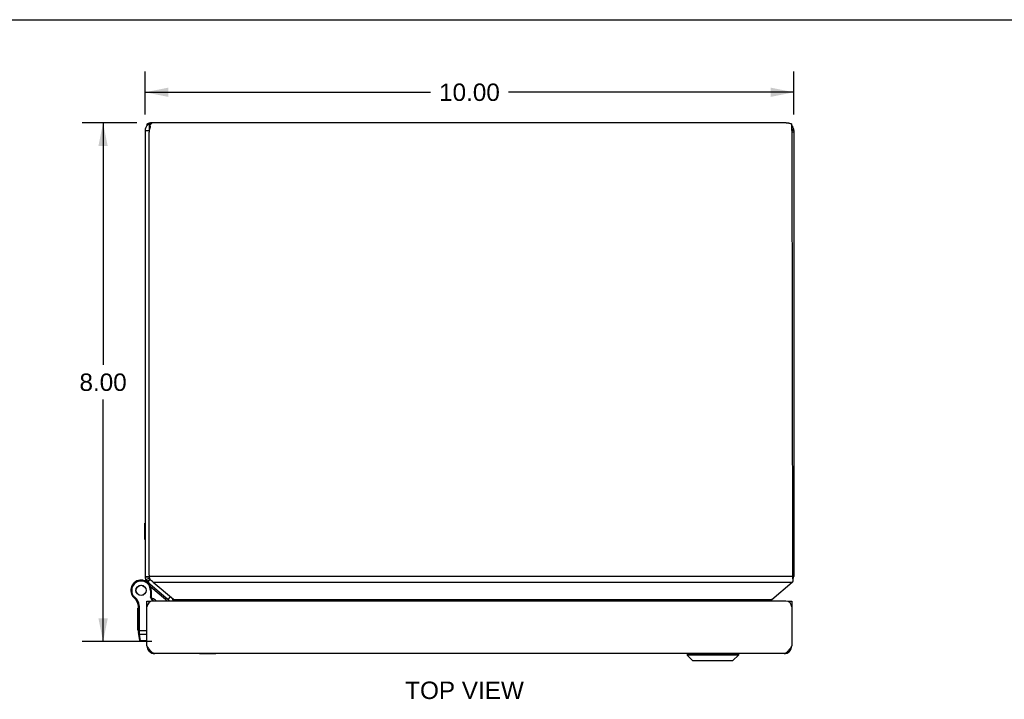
# Model space of a CAD drawing. Header units: inches. Extents: x 0 to 60.7, y 0 to 39.3.
# Tile 6 of 9: x 15.2 to 30.4, y 28.8 to 39.3. Entities that reach past the tile are written whole.
import ezdxf

# ---------------------------------------------------------------- set-up
doc = ezdxf.new("R2010")
doc.units = ezdxf.units.IN
doc.header["$LTSCALE"] = 3.339286
doc.header["$MEASUREMENT"] = 0
doc.layers.get('0').update_dxf_attribs({"linetype": 'CONTINUOUS'})
for name, color, linetype in [('02___PRT_ALL_AXES', 7, 'CONTINUOUS'), ('06___PRT_ALL_SURFS', 7, 'CONTINUOUS'), ('DIMENSIONS', 7, 'CONTINUOUS')]:
    doc.layers.add(name, color=color, linetype=linetype)
doc.styles.get("Standard").update_dxf_attribs({"font": 'arial.ttf'})
doc.dimstyles.new('DIMSTYLE_1', dxfattribs={"dimtxt": 0.267857, "dimasz": 0.357143, "dimexe": 0.09, "dimexo": 0.07, "dimgap": 0.0375, "dimtad": 0, "dimtih": 1, "dimtoh": 1, "dimzin": 4, "dimdsep": 46, "dimtxsty": 'Standard', "dimblk": '_FILLED', "dimblk1": '_FILLED', "dimblk2": '_FILLED', "dimcen": 0.09, "dimazin": 1, "dimtfac": 1, "dimtofl": 0, "dimtmove": 0, "dimatfit": 3, "dimldrblk": '_FILLED', "dimfxl": 1, "dimtolj": 1, "dimtzin": 4, "dimarcsym": 0})

# ---------------------------------------------------------------- blocks, each defined once
blk = doc.blocks.new('_FILLED')
at = {"color": 0, "linetype": 'ByBlock'}
blk.add_solid([(0, 0), (-1, 0.2), (-1, -0.2)], dxfattribs=at)
blk = doc.blocks.new('*D16')
at = {"layer": 'DIMENSIONS', "color": 2, "linetype": 'Continuous'}
for p, q in [((16.982, 37.696), (16.142, 37.696)), ((16.464, 37.696), (16.464, 33.964)), ((16.464, 29.696), (16.464, 33.428)), ((17.215, 29.696), (16.142, 29.696))]:
    blk.add_line(p, q, dxfattribs=at)
at = {"layer": 'DIMENSIONS', "color": 2, "linetype": 'Continuous', "xscale": 0.3571428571, "yscale": 0.3571428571, "zscale": 0.3571428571}
for p, rotation in [((16.464, 37.696), 90), ((16.464, 29.696), 270)]:
    blk.add_blockref('_FILLED', p, dxfattribs=dict(at, rotation=rotation))
at = {"layer": 'DIMENSIONS', "color": 2, "linetype": 'Continuous', "insert": (16.464, 33.83), "char_height": 0.2679, "width": 0.72789, "attachment_point": 2, "line_spacing_factor": 0.9}
blk.add_mtext('8.00', dxfattribs=at)
blk = doc.blocks.new('*D17')
at = {"layer": 'DIMENSIONS', "color": 2, "linetype": 'Continuous'}
for p, q in [((17.112, 37.826), (17.112, 38.489)), ((27.112, 37.826), (27.112, 38.489)), ((17.112, 38.167), (21.51, 38.167)), ((27.112, 38.167), (22.713, 38.167))]:
    blk.add_line(p, q, dxfattribs=at)
at = {"layer": 'DIMENSIONS', "color": 2, "linetype": 'Continuous', "xscale": 0.3571428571, "yscale": 0.3571428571, "zscale": 0.3571428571, "rotation": 180}
blk.add_blockref('_FILLED', (17.112, 38.167), dxfattribs=at)
at = {"layer": 'DIMENSIONS', "color": 2, "linetype": 'Continuous', "xscale": 0.3571428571, "yscale": 0.3571428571, "zscale": 0.3571428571}
blk.add_blockref('_FILLED', (27.112, 38.167), dxfattribs=at)
at = {"layer": 'DIMENSIONS', "color": 2, "linetype": 'Continuous', "insert": (22.112, 38.301), "char_height": 0.2679, "width": 0.93601, "attachment_point": 2, "line_spacing_factor": 0.9}
blk.add_mtext('10.00', dxfattribs=at)

msp = doc.modelspace()

# ---------------------------------------------------------------- linework, layer by layer
at = {"color": 7, "linetype": 'Continuous'}
for p, q in [((0, 39.286), (60.714, 39.286)), ((17.14, 37.676), (17.14, 37.654)), ((17.165, 37.676), (17.181, 37.652)), ((17.176, 37.644), (17.176, 37.61)), ((17.19, 37.644), (17.19, 37.628)), ((27.09, 37.644), (27.083, 37.639)), ((17.112, 37.576), (17.174, 37.576)), ((17.172, 37.576), (17.172, 37.55)), ((17.176, 37.61), (17.184, 37.61)), ((27.093, 37.64), (27.083, 37.634)), ((27.109, 37.599), (27.083, 37.594)), ((27.112, 37.576), (27.083, 37.576)), ((27.112, 37.55), (27.083, 37.55)), ((17.108, 31.269), (17.108, 31.525)), ((17.108, 31.525), (17.112, 31.525)), ((17.108, 31.269), (17.112, 31.269)), ((17.112, 30.703), (17.173, 30.703)), ((17.112, 30.691), (17.172, 30.697)), ((17.123, 30.652), (17.177, 30.677)), ((17.172, 30.722), (17.172, 30.703)), ((27.112, 30.722), (27.091, 30.722)), ((27.112, 30.703), (27.091, 30.703)), ((27.109, 30.677), (27.098, 30.679)), ((27.1, 30.652), (27.1, 30.677)), ((27.103, 30.638), (27.103, 30.67)), ((17.106, 30.633), (17.106, 30.634)), ((17.12, 30.659), (17.12, 30.638)), ((17.127, 30.624), (17.127, 30.644)), ((17.129, 30.623), (17.129, 30.64)), ((17.133, 30.621), (17.133, 30.634)), ((17.136, 30.619), (17.136, 30.63)), ((17.144, 30.621), (17.186, 30.66)), ((17.146, 30.619), (17.187, 30.659)), ((17.15, 30.615), (17.188, 30.656)), ((17.154, 30.611), (17.19, 30.654)), ((17.173, 30.584), (17.179, 30.59)), ((17.425, 30.345), (17.199, 30.535)), ((16.913, 30.407), (16.924, 30.414)), ((16.913, 30.407), (16.924, 30.414)), ((16.913, 30.407), (16.913, 30.407)), ((16.924, 30.414), (16.924, 30.414)), ((16.943, 30.371), (16.951, 30.381)), ((17.193, 30.487), (17.193, 30.389)), ((17.206, 30.487), (17.193, 30.487)), ((17.206, 30.392), (17.193, 30.389)), ((17.228, 30.321), (17.193, 30.389)), ((17.206, 30.487), (17.206, 30.392)), ((17.243, 30.321), (17.206, 30.392)), ((17.425, 30.345), (17.444, 30.368)), ((17.452, 30.36), (17.452, 30.361)), ((17.468, 30.348), (17.502, 30.389)), ((17.01, 30.251), (17.022, 30.253)), ((17.011, 29.855), (17.011, 30.232)), ((17.011, 30.232), (17.024, 30.232)), ((17.024, 29.852), (17.024, 30.232)), ((17.141, 30.321), (17.201, 30.321)), ((17.201, 30.321), (17.201, 30.316)), ((27.021, 30.321), (27.081, 30.321)), ((27.021, 30.316), (27.021, 30.321)), ((17.011, 29.867), (17.141, 29.867)), ((17.029, 29.715), (17.012, 29.838)), ((17.021, 29.852), (17.022, 29.852)), ((17.021, 29.852), (17.021, 29.852)), ((17.021, 29.852), (17.021, 29.852)), ((17.022, 29.852), (17.023, 29.852)), ((17.022, 29.852), (17.022, 29.852)), ((17.023, 29.852), (17.024, 29.852)), ((17.023, 29.852), (17.023, 29.852)), ((17.024, 29.851), (17.024, 29.852)), ((17.024, 29.852), (17.024, 29.852)), ((17.024, 29.849), (17.024, 29.851)), ((17.024, 29.848), (17.024, 29.849)), ((17.024, 29.847), (17.024, 29.848)), ((17.024, 29.846), (17.024, 29.847)), ((17.024, 29.844), (17.024, 29.846)), ((17.024, 29.843), (17.024, 29.844)), ((17.024, 29.842), (17.024, 29.843)), ((17.024, 29.841), (17.024, 29.842)), ((17.024, 29.839), (17.024, 29.841)), ((17.025, 29.838), (17.024, 29.839)), ((17.025, 29.837), (17.025, 29.838)), ((17.025, 29.836), (17.025, 29.837)), ((17.025, 29.835), (17.025, 29.836)), ((17.025, 29.833), (17.025, 29.835)), ((17.025, 29.832), (17.025, 29.833)), ((17.027, 29.811), (17.025, 29.832)), ((17.042, 29.71), (17.027, 29.811)), ((17.027, 29.811), (17.141, 29.811)), ((17.029, 29.715), (17.029, 29.715)), ((17.029, 29.715), (17.029, 29.715)), ((17.042, 29.703), (17.042, 29.71)), ((17.141, 29.71), (17.042, 29.71)), ((17.141, 29.703), (17.042, 29.703)), ((17.948, 29.507), (17.948, 29.511)), ((18.204, 29.507), (17.948, 29.507)), ((18.204, 29.507), (18.204, 29.511)), ((25.469, 29.508), (26.257, 29.508)), ((25.469, 29.508), (25.469, 29.49)), ((26.257, 29.49), (25.469, 29.49)), ((25.469, 29.49), (25.552, 29.406)), ((26.257, 29.49), (26.174, 29.406)), ((26.257, 29.508), (26.257, 29.49)), ((25.552, 29.406), (26.174, 29.406)), ((25.557, 29.404), (26.169, 29.404))]:
    msp.add_line(p, q, dxfattribs=at)
at = {"color": 3, "linetype": 'Continuous'}
for p, q in [((17.176, 37.644), (17.19, 37.644)), ((26.992, 37.696), (17.232, 37.696)), ((27.083, 37.576), (27.083, 37.676)), ((17.112, 37.576), (17.112, 30.703)), ((17.172, 30.722), (17.172, 37.55)), ((17.194, 37.641), (17.194, 37.642)), ((27.083, 37.576), (27.091, 30.691)), ((27.112, 37.576), (27.112, 30.703)), ((27.091, 30.703), (17.173, 30.703)), ((17.154, 30.611), (17.468, 30.348)), ((17.235, 30.613), (17.235, 30.614)), ((17.236, 30.612), (17.235, 30.613)), ((17.237, 30.611), (17.236, 30.612)), ((17.237, 30.611), (17.549, 30.349)), ((17.237, 30.611), (27.087, 30.611)), ((26.771, 30.348), (27.087, 30.611)), ((17.141, 29.631), (17.141, 30.321)), ((26.991, 30.321), (17.231, 30.321)), ((17.55, 30.348), (17.549, 30.349)), ((17.55, 30.348), (26.771, 30.348)), ((17.561, 30.321), (17.561, 30.329)), ((27.081, 30.321), (27.081, 29.631)), ((26.961, 29.511), (17.261, 29.511))]:
    msp.add_line(p, q, dxfattribs=at)
for points in [[(17.232, 37.696), (17.222, 37.696), (17.213, 37.695), (17.204, 37.694), (17.195, 37.693), (17.186, 37.691), (17.177, 37.689), (17.168, 37.686), (17.158, 37.683), (17.149, 37.68), (17.14, 37.676)], [(17.232, 37.696), (17.229, 37.696), (17.226, 37.695), (17.223, 37.695), (17.22, 37.694), (17.218, 37.692), (17.215, 37.691), (17.212, 37.689), (17.209, 37.687), (17.207, 37.685), (17.204, 37.682), (17.201, 37.679), (17.198, 37.676), (17.196, 37.673), (17.193, 37.67), (17.19, 37.666), (17.187, 37.662), (17.184, 37.658), (17.182, 37.653), (17.179, 37.649), (17.176, 37.644)], [(17.194, 37.642), (17.194, 37.642), (17.194, 37.642), (17.194, 37.643), (17.194, 37.643), (17.194, 37.643), (17.194, 37.644), (17.193, 37.644), (17.193, 37.644), (17.193, 37.644), (17.193, 37.644), (17.192, 37.644), (17.192, 37.645), (17.192, 37.645), (17.192, 37.645), (17.191, 37.645), (17.191, 37.645), (17.191, 37.645), (17.19, 37.644), (17.19, 37.644), (17.19, 37.644)], [(26.992, 37.696), (27.001, 37.696), (27.01, 37.695), (27.019, 37.694), (27.028, 37.693), (27.037, 37.691), (27.046, 37.689), (27.055, 37.686), (27.065, 37.683), (27.074, 37.68), (27.083, 37.676)], [(17.18, 37.599), (17.179, 37.595), (17.178, 37.591), (17.177, 37.587), (17.176, 37.584), (17.175, 37.58), (17.174, 37.576)], [(17.194, 37.64), (17.192, 37.635), (17.191, 37.631), (17.189, 37.625), (17.187, 37.62), (17.185, 37.615), (17.184, 37.61), (17.182, 37.604), (17.18, 37.599)], [(17.194, 37.64), (17.194, 37.641), (17.194, 37.641), (17.194, 37.641), (17.194, 37.641)], [(17.173, 30.703), (17.174, 30.698), (17.175, 30.694), (17.176, 30.69), (17.177, 30.685), (17.178, 30.681), (17.179, 30.677)], [(17.179, 30.677), (17.18, 30.674), (17.181, 30.67)], [(17.181, 30.67), (17.183, 30.667), (17.184, 30.664), (17.186, 30.661), (17.187, 30.658), (17.189, 30.655), (17.191, 30.653), (17.193, 30.65), (17.195, 30.648), (17.197, 30.646), (17.199, 30.644), (17.201, 30.642), (17.203, 30.641), (17.205, 30.639), (17.207, 30.638)], [(27.091, 30.691), (27.091, 30.688), (27.091, 30.684), (27.092, 30.681), (27.092, 30.677), (27.093, 30.674), (27.093, 30.67), (27.094, 30.667), (27.095, 30.664), (27.096, 30.661), (27.097, 30.658), (27.099, 30.655), (27.1, 30.652)], [(17.123, 30.626), (17.122, 30.628), (17.121, 30.629), (17.121, 30.631), (17.12, 30.633), (17.12, 30.634), (17.12, 30.636), (17.12, 30.638), (17.12, 30.638)], [(17.235, 30.614), (17.233, 30.616), (17.231, 30.619), (17.229, 30.621), (17.226, 30.623), (17.224, 30.625), (17.222, 30.627), (17.22, 30.629), (17.217, 30.631), (17.215, 30.633), (17.212, 30.635), (17.21, 30.636), (17.207, 30.638)], [(27.087, 30.611), (27.087, 30.612), (27.088, 30.612), (27.088, 30.613), (27.089, 30.614), (27.09, 30.614), (27.09, 30.615)], [(27.094, 30.619), (27.093, 30.618), (27.093, 30.618), (27.092, 30.617), (27.091, 30.617), (27.091, 30.616), (27.09, 30.615)], [(27.094, 30.619), (27.094, 30.619), (27.095, 30.62), (27.095, 30.62), (27.095, 30.62), (27.096, 30.621), (27.096, 30.621)], [(27.096, 30.621), (27.097, 30.622), (27.098, 30.623), (27.099, 30.624), (27.1, 30.625), (27.101, 30.626), (27.101, 30.628), (27.102, 30.629), (27.102, 30.631), (27.103, 30.633), (27.103, 30.634), (27.103, 30.636), (27.103, 30.638), (27.103, 30.638)], [(27.103, 30.638), (27.103, 30.64), (27.103, 30.642), (27.103, 30.643), (27.102, 30.645), (27.102, 30.647), (27.101, 30.649), (27.101, 30.65), (27.1, 30.652)], [(17.472, 30.334), (17.472, 30.334), (17.476, 30.331), (17.48, 30.328), (17.484, 30.324), (17.485, 30.324)], [(17.561, 30.329), (17.561, 30.331), (17.561, 30.332), (17.561, 30.334), (17.56, 30.335), (17.56, 30.337), (17.559, 30.338), (17.559, 30.339), (17.558, 30.341), (17.557, 30.342), (17.556, 30.343), (17.555, 30.345), (17.553, 30.346), (17.552, 30.347), (17.55, 30.348)], [(26.771, 30.348), (26.767, 30.346), (26.763, 30.343), (26.759, 30.34), (26.755, 30.337), (26.751, 30.334), (26.747, 30.331), (26.743, 30.328), (26.739, 30.324), (26.735, 30.321)], [(17.261, 29.511), (17.257, 29.512), (17.252, 29.512), (17.248, 29.513), (17.244, 29.514), (17.24, 29.516), (17.235, 29.518), (17.231, 29.521), (17.227, 29.523), (17.222, 29.526), (17.218, 29.53), (17.214, 29.533), (17.21, 29.538), (17.205, 29.542), (17.201, 29.547), (17.197, 29.551), (17.192, 29.557), (17.188, 29.562), (17.184, 29.568), (17.18, 29.573), (17.175, 29.579), (17.171, 29.585), (17.167, 29.592), (17.162, 29.598), (17.158, 29.605), (17.154, 29.611), (17.15, 29.618), (17.145, 29.625), (17.141, 29.631)], [(27.081, 29.631), (27.077, 29.625), (27.072, 29.618), (27.068, 29.611), (27.064, 29.605), (27.06, 29.598), (27.055, 29.592), (27.051, 29.585), (27.047, 29.579), (27.042, 29.573), (27.038, 29.568), (27.034, 29.562), (27.03, 29.557), (27.025, 29.551), (27.021, 29.547), (27.017, 29.542), (27.012, 29.538), (27.008, 29.533), (27.004, 29.53), (27, 29.526), (26.995, 29.523), (26.991, 29.521), (26.987, 29.518), (26.982, 29.516), (26.978, 29.514), (26.974, 29.513), (26.97, 29.512), (26.965, 29.512), (26.961, 29.511)]]:
    msp.add_lwpolyline(points, dxfattribs=at)
at = {"color": 7, "linetype": 'Continuous'}
for points in [[(27.091, 30.697), (27.091, 30.696), (27.091, 30.694), (27.092, 30.693)], [(27.092, 30.693), (27.092, 30.691), (27.092, 30.69)], [(27.092, 30.69), (27.093, 30.688), (27.093, 30.687), (27.094, 30.686), (27.095, 30.684), (27.095, 30.683), (27.096, 30.681), (27.097, 30.68), (27.099, 30.679), (27.1, 30.677)], [(27.103, 30.67), (27.103, 30.671), (27.103, 30.672), (27.103, 30.672), (27.103, 30.673), (27.103, 30.674), (27.102, 30.675), (27.102, 30.675), (27.101, 30.676), (27.101, 30.677), (27.1, 30.677)], [(17.011, 29.855), (17.011, 29.855), (17.011, 29.855), (17.011, 29.855), (17.011, 29.855), (17.011, 29.855), (17.011, 29.855), (17.011, 29.855), (17.011, 29.855), (17.011, 29.855), (17.011, 29.855), (17.011, 29.854), (17.011, 29.854), (17.011, 29.854), (17.011, 29.854), (17.011, 29.854), (17.011, 29.854), (17.012, 29.854), (17.012, 29.854), (17.012, 29.854), (17.012, 29.854), (17.012, 29.854), (17.012, 29.854), (17.012, 29.854), (17.012, 29.854), (17.012, 29.854), (17.012, 29.854), (17.012, 29.854), (17.012, 29.854), (17.012, 29.854), (17.013, 29.854), (17.013, 29.854), (17.013, 29.853), (17.013, 29.853), (17.013, 29.853), (17.013, 29.853), (17.013, 29.853), (17.013, 29.853), (17.014, 29.853), (17.014, 29.853), (17.014, 29.853), (17.014, 29.853), (17.014, 29.853), (17.014, 29.853), (17.014, 29.853), (17.014, 29.853), (17.015, 29.853), (17.015, 29.853), (17.015, 29.853), (17.015, 29.853), (17.015, 29.853), (17.015, 29.853), (17.016, 29.853), (17.016, 29.853), (17.016, 29.853), (17.016, 29.853), (17.016, 29.853), (17.016, 29.853), (17.017, 29.852), (17.017, 29.852), (17.017, 29.852), (17.017, 29.852), (17.017, 29.852), (17.018, 29.852), (17.018, 29.852), (17.018, 29.852), (17.018, 29.852), (17.018, 29.852), (17.019, 29.852), (17.019, 29.852), (17.019, 29.852), (17.019, 29.852), (17.019, 29.852), (17.02, 29.852), (17.02, 29.852), (17.02, 29.852), (17.02, 29.852), (17.021, 29.852)], [(17.012, 29.838), (17.012, 29.838), (17.012, 29.838), (17.012, 29.837), (17.012, 29.837), (17.012, 29.837), (17.012, 29.837), (17.012, 29.837), (17.012, 29.837), (17.012, 29.837), (17.013, 29.837), (17.013, 29.836), (17.013, 29.836), (17.013, 29.836), (17.013, 29.836), (17.013, 29.836), (17.013, 29.836), (17.013, 29.836), (17.013, 29.836), (17.013, 29.836), (17.013, 29.836), (17.013, 29.835), (17.013, 29.835), (17.013, 29.835), (17.014, 29.835), (17.014, 29.835), (17.014, 29.835), (17.014, 29.835), (17.014, 29.835), (17.014, 29.835), (17.014, 29.835), (17.014, 29.834), (17.014, 29.834), (17.015, 29.834), (17.015, 29.834), (17.015, 29.834), (17.015, 29.834), (17.015, 29.834), (17.015, 29.834), (17.015, 29.834), (17.016, 29.834), (17.016, 29.834), (17.016, 29.834), (17.016, 29.834), (17.016, 29.833), (17.016, 29.833), (17.016, 29.833), (17.017, 29.833), (17.017, 29.833), (17.017, 29.833), (17.017, 29.833), (17.017, 29.833), (17.017, 29.833), (17.018, 29.833), (17.018, 29.833), (17.018, 29.833), (17.018, 29.833), (17.018, 29.833), (17.019, 29.833), (17.019, 29.833), (17.019, 29.833), (17.019, 29.833), (17.019, 29.833), (17.019, 29.833), (17.02, 29.832), (17.02, 29.832), (17.02, 29.832), (17.02, 29.832), (17.02, 29.832), (17.021, 29.832), (17.021, 29.832), (17.021, 29.832), (17.021, 29.832), (17.021, 29.832), (17.022, 29.832), (17.022, 29.832), (17.022, 29.832), (17.022, 29.832), (17.023, 29.832), (17.023, 29.832), (17.023, 29.832), (17.023, 29.832), (17.023, 29.832), (17.024, 29.832), (17.024, 29.832), (17.024, 29.832), (17.024, 29.832), (17.024, 29.832), (17.025, 29.832), (17.025, 29.832), (17.025, 29.832)], [(17.015, 29.821), (17.015, 29.821), (17.015, 29.821), (17.015, 29.82), (17.015, 29.82), (17.015, 29.82), (17.015, 29.82), (17.015, 29.82), (17.015, 29.819), (17.015, 29.819), (17.015, 29.819), (17.015, 29.819), (17.015, 29.819), (17.015, 29.818), (17.015, 29.818), (17.015, 29.818), (17.015, 29.818), (17.016, 29.818), (17.016, 29.818), (17.016, 29.817), (17.016, 29.817), (17.016, 29.817), (17.016, 29.817), (17.016, 29.817), (17.016, 29.817), (17.016, 29.816), (17.016, 29.816), (17.017, 29.816), (17.017, 29.816), (17.017, 29.816), (17.017, 29.816), (17.017, 29.815), (17.017, 29.815), (17.017, 29.815), (17.017, 29.815), (17.018, 29.815), (17.018, 29.815), (17.018, 29.815), (17.018, 29.814), (17.018, 29.814), (17.018, 29.814), (17.019, 29.814), (17.019, 29.814), (17.019, 29.814), (17.019, 29.814), (17.019, 29.814), (17.019, 29.813), (17.02, 29.813), (17.02, 29.813), (17.02, 29.813), (17.02, 29.813), (17.02, 29.813), (17.02, 29.813), (17.021, 29.813), (17.021, 29.813), (17.021, 29.812), (17.021, 29.812), (17.021, 29.812), (17.022, 29.812), (17.022, 29.812), (17.022, 29.812), (17.022, 29.812), (17.022, 29.812), (17.023, 29.812), (17.023, 29.812), (17.023, 29.812), (17.023, 29.812), (17.023, 29.812), (17.024, 29.812), (17.024, 29.811), (17.024, 29.811), (17.024, 29.811), (17.024, 29.811), (17.025, 29.811), (17.025, 29.811), (17.025, 29.811), (17.025, 29.811), (17.025, 29.811), (17.026, 29.811), (17.026, 29.811), (17.026, 29.811), (17.026, 29.811), (17.027, 29.811), (17.027, 29.811), (17.027, 29.811), (17.027, 29.811), (17.027, 29.811)], [(17.029, 29.72), (17.029, 29.72), (17.029, 29.719), (17.029, 29.719), (17.029, 29.719), (17.029, 29.719), (17.029, 29.719), (17.029, 29.718), (17.029, 29.718), (17.029, 29.718), (17.029, 29.718), (17.029, 29.718), (17.029, 29.718), (17.029, 29.717), (17.029, 29.717), (17.03, 29.717), (17.03, 29.717), (17.03, 29.717), (17.03, 29.716), (17.03, 29.716), (17.03, 29.716), (17.03, 29.716), (17.03, 29.716), (17.03, 29.716), (17.03, 29.715), (17.03, 29.715), (17.031, 29.715), (17.031, 29.715), (17.031, 29.715), (17.031, 29.715), (17.031, 29.714), (17.031, 29.714), (17.031, 29.714), (17.031, 29.714), (17.032, 29.714), (17.032, 29.714), (17.032, 29.714), (17.032, 29.713), (17.032, 29.713), (17.032, 29.713), (17.033, 29.713), (17.033, 29.713), (17.033, 29.713), (17.033, 29.713), (17.033, 29.713), (17.033, 29.712), (17.033, 29.712), (17.034, 29.712), (17.034, 29.712), (17.034, 29.712), (17.034, 29.712), (17.034, 29.712), (17.035, 29.712), (17.035, 29.712), (17.035, 29.711), (17.035, 29.711), (17.035, 29.711), (17.035, 29.711), (17.036, 29.711), (17.036, 29.711), (17.036, 29.711), (17.036, 29.711), (17.036, 29.711), (17.037, 29.711), (17.037, 29.711), (17.037, 29.711), (17.037, 29.71), (17.037, 29.71), (17.038, 29.71), (17.038, 29.71), (17.038, 29.71), (17.038, 29.71), (17.039, 29.71), (17.039, 29.71), (17.039, 29.71), (17.039, 29.71), (17.039, 29.71), (17.04, 29.71), (17.04, 29.71), (17.04, 29.71), (17.04, 29.71), (17.04, 29.71), (17.041, 29.71), (17.041, 29.71), (17.041, 29.71), (17.041, 29.71), (17.042, 29.71)]]:
    msp.add_lwpolyline(points, dxfattribs=at)
at = {"color": 3, "linetype": 'Continuous'}
for centre, radius, start, end in [((17.232, 37.576), 0.12, 90, 180), ((26.992, 37.576), 0.12, 0, 40.4165), ((17.292, 37.55), 0.12, 167.3209, 180), ((17.232, 30.703), 0.12, 180, 230), ((17.272, 30.722), 0.1, 180, 191.2142), ((26.992, 30.703), 0.12, 338.6316, 360), ((17.231, 30.231), 0.09, 90, 180), ((17.429, 30.302), 0.06, 18.8124, 50), ((26.794, 30.302), 0.06, 158.8944, 161.1906), ((26.991, 30.231), 0.09, 0, 90), ((17.261, 29.631), 0.12, 180, 270), ((26.961, 29.631), 0.12, 270, 360)]:
    msp.add_arc(centre, radius, start, end, dxfattribs=at)
at = {"color": 7, "linetype": 'Continuous'}
for centre, radius, start, end in [((17.232, 37.576), 0.06, 140.9801, 180), ((17.232, 30.703), 0.06, 180, 213.1517), ((17.049, 30.487), 0.158, 0, 210.265), ((17.049, 30.487), 0.144, 0, 210.265), ((17.012, 30.391), 0.26, 50, 68.622), ((17.049, 30.487), 0.158, 210.2787, 232.6869), ((17.035, 30.479), 0.142, 210.265, 229.2067), ((17.035, 30.479), 0.129, 210.265, 229.2067), ((16.812, 30.22), 0.2, 8.8401, 49.2067), ((16.812, 30.22), 0.213, 8.8401, 49.2067), ((17.149, 30.165), 0.21, 48.2716, 69.7019), ((17.364, 30.272), 0.125, 23.1438, 50), ((17.429, 30.302), 0.12, 9.2779, 30.5367), ((16.886, 30.232), 0.125, 0, 8.8401), ((16.886, 30.232), 0.138, 0, 8.8401), ((17.364, 30.272), 0.095, 31.1414, 50), ((17.136, 29.855), 0.125, 180, 187.9618), ((17.042, 29.716), 0.013, 187.9757, 270), ((25.472, 29.508), 0.00305, 89.9999, 180), ((26.254, 29.508), 0.00305, 0, 90.0001), ((25.557, 29.411), 0.0071, 225, 270), ((26.169, 29.411), 0.0071, 270, 315)]:
    msp.add_arc(centre, radius, start, end, dxfattribs=at)
at = {"layer": '02___PRT_ALL_AXES', "color": 7, "linetype": 'Continuous'}
for p, q in [((17.001, 29.872), (17.001, 30.213)), ((17.011, 30.213), (17.001, 30.213)), ((17.011, 30.204), (17.001, 30.204)), ((17.011, 30.152), (17.001, 30.152)), ((17.011, 30.144), (17.001, 30.144)), ((17.011, 30.074), (17.001, 30.074)), ((17.011, 29.872), (17.001, 29.872)), ((17.011, 29.872), (17.001, 29.872))]:
    msp.add_line(p, q, dxfattribs=at)
for radius in [0.079, 0.078]:
    msp.add_circle((17.049, 30.487), radius, dxfattribs=at)
at = {"layer": '06___PRT_ALL_SURFS', "color": 7, "linetype": 'Continuous'}
for p, q in [((17.806, 37.7), (17.806, 37.696)), ((17.806, 37.7), (18.167, 37.7)), ((17.896, 37.7), (17.896, 37.696)), ((18.077, 37.7), (18.077, 37.696)), ((18.167, 37.7), (18.167, 37.696)), ((26.056, 37.7), (26.056, 37.696)), ((26.056, 37.7), (26.417, 37.7)), ((26.146, 37.7), (26.146, 37.696)), ((26.327, 37.7), (26.327, 37.696)), ((26.417, 37.7), (26.417, 37.696))]:
    msp.add_line(p, q, dxfattribs=at)

# ---------------------------------------------------------------- texts
at = {"layer": 'DIMENSIONS', "color": 2, "linetype": 'Continuous', "insert": (22.036, 29.08), "char_height": 0.2679, "width": 1.82521, "attachment_point": 2, "line_spacing_factor": 0.9}
msp.add_mtext('TOP VIEW', dxfattribs=at)

# ---------------------------------------------------------------- dimensions: what is measured, and where the dimension line sits
at = {"layer": 'DIMENSIONS', "color": 2, "linetype": 'Continuous'}
dim = msp.add_linear_dim(base=(27.112, 38.167), p1=(17.112, 37.756), p2=(27.112, 37.756), dimstyle='DIMSTYLE_1', dxfattribs=at)
dim.commit()
dim.dimension.update_dxf_attribs({"geometry": '*D17', "text_midpoint": (22.123, 38.166), "dimtype": 160})
dim = msp.add_linear_dim(base=(16.464, 37.696), p1=(17.285, 29.696), p2=(17.052, 37.696), angle=90, dimstyle='DIMSTYLE_1', dxfattribs=at)
dim.commit()
dim.dimension.update_dxf_attribs({"geometry": '*D16', "text_midpoint": (16.462, 33.694), "dimtype": 160})

doc.saveas('drawing.dxf')
